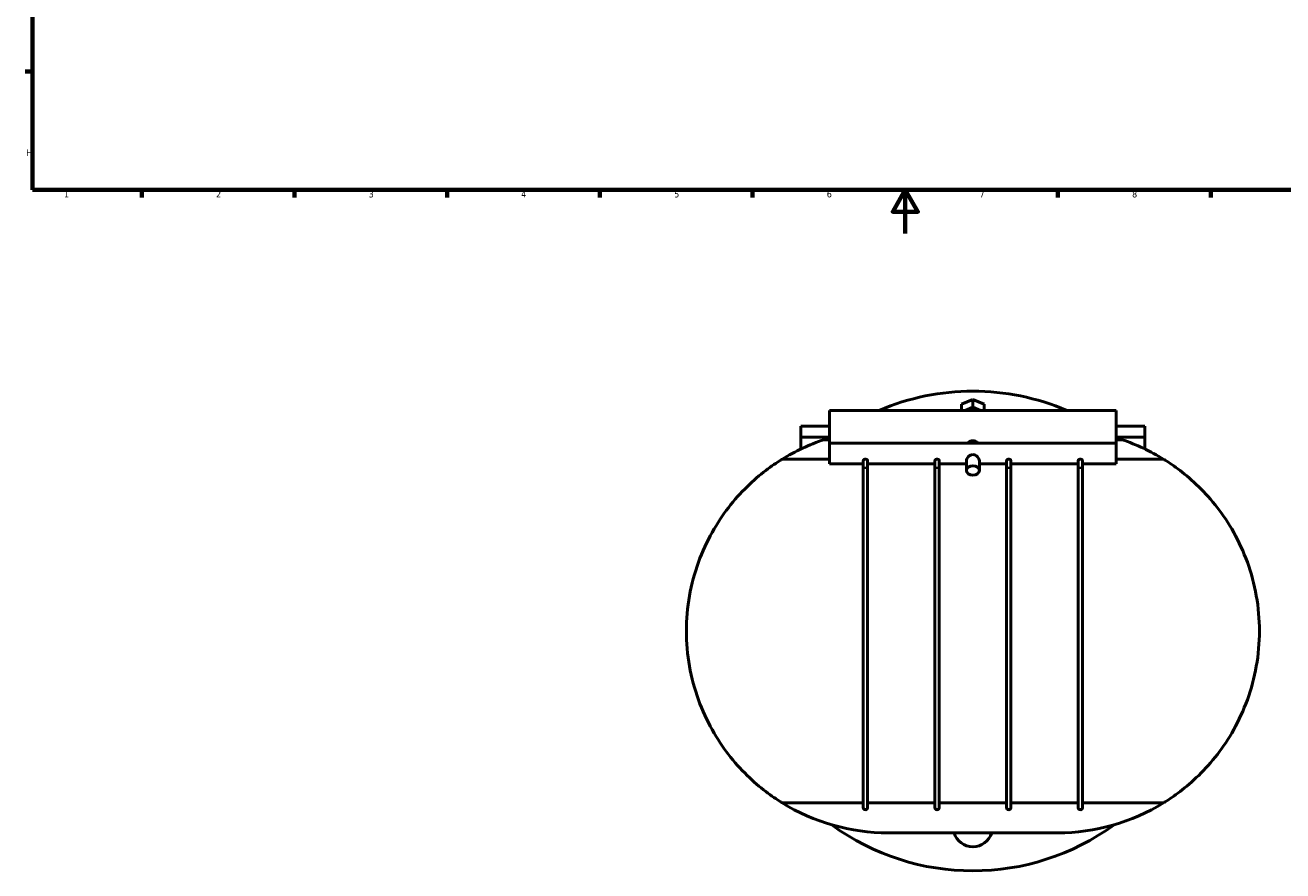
# Model space of a CAD drawing. Header units: millimetres. Extents: x -93 to 1001, y -292 to 1697.
# Tile 1 of 6: x 17 to 594, y -292 to 96. Entities that reach past the tile are written whole.
import ezdxf

# ---------------------------------------------------------------- set-up
doc = ezdxf.new("R2010")
doc.units = ezdxf.units.MM
for name, color, linetype, lineweight in [('Border (ANSI)', 7, 'Continuous', 70), ('Visible (ANSI)', 7, 'Continuous', 50), ('Visible Narrow (ANSI)', 7, 'Continuous', 35)]:
    doc.layers.add(name, color=color, linetype=linetype, lineweight=lineweight)
doc.styles.add('Note Text (ANSI)', font='tahoma.ttf')

# ---------------------------------------------------------------- blocks, each defined once
blk = doc.blocks.new('Borders Default Border')
at = {"layer": 'Border (ANSI)'}
for p, q in [((20, 74.25), (16.55, 74.25)), ((70.08, 20), (70.08, 16.55)), ((140.17, 20), (140.17, 16.55)), ((210.25, 20), (210.25, 16.55)), ((280.33, 20), (280.33, 16.55)), ((350.42, 20), (350.42, 16.55)), ((490.58, 20), (490.58, 16.55)), ((560.67, 20), (560.67, 16.55))]:
    blk.add_line(p, q, dxfattribs=at)
at = {"layer": 'Border (ANSI)', "flags": 128}
for points in [[(20, 20), (20, 574), (821, 574), (821, 20), (20, 20)], [(420.5, 0), (420.5, 20), (414.73, 10), (426.27, 10), (420.5, 20)]]:
    blk.add_lwpolyline(points, dxfattribs=at)
at = {"layer": 'Border (ANSI)', "char_height": 3.05, "attachment_point": 7, "style": 'Note Text (ANSI)'}
for s, insert in [('H', (16.97, 35.6)), ('1', (34.35, 16.55)), ('2', (104.2, 16.55)), ('3', (174.26, 16.49)), ('4', (244.23, 16.55)), ('5', (314.48, 16.49)), ('6', (384.49, 16.49)), ('7', (454.6, 16.55)), ('8', (524.63, 16.48))]:
    blk.add_mtext(s, dxfattribs=dict(at, insert=insert))

msp = doc.modelspace()

# ---------------------------------------------------------------- linework, layer by layer
at = {"layer": 'Visible (ANSI)'}
for p, q in [((446.34, -78.269), (451.536, -76.148)), ((446.34, -81.114), (446.34, -78.269)), ((451.536, -79.683), (448.031, -81.114)), ((451.536, -76.148), (456.732, -78.269)), ((451.536, -79.683), (451.536, -76.148)), ((455.041, -81.114), (451.536, -79.683)), ((456.732, -78.269), (456.732, -81.114)), ((385.786, -81.114), (385.786, -96.097)), ((385.786, -81.114), (517.286, -81.114)), ((517.286, -96.097), (517.286, -81.114)), ((385.786, -88.334), (372.636, -88.334)), ((372.636, -88.334), (372.636, -93.383)), ((530.436, -88.334), (517.286, -88.334)), ((530.436, -93.383), (530.436, -88.334)), ((385.786, -93.383), (372.636, -93.383)), ((372.636, -98.837), (372.636, -93.383)), ((385.786, -94.588), (383.11, -94.588)), ((385.786, -96.097), (385.786, -105.697)), ((385.786, -96.097), (517.286, -96.097)), ((530.436, -93.383), (517.286, -93.383)), ((519.962, -94.588), (517.286, -94.588)), ((517.286, -105.697), (517.286, -96.097)), ((530.436, -93.383), (530.436, -98.837)), ((385.786, -103.55), (364.002, -103.55)), ((539.07, -103.55), (517.286, -103.55)), ((385.786, -105.697), (401.223, -105.697)), ((401.223, -104.291), (401.223, -108.349)), ((401.223, -108.349), (401.223, -263.334)), ((403.223, -108.349), (403.223, -104.291)), ((403.223, -105.697), (434.098, -105.697)), ((403.223, -263.334), (403.223, -108.349)), ((434.098, -104.291), (434.098, -108.349)), ((434.098, -108.349), (434.098, -263.334)), ((436.098, -108.349), (436.098, -104.291)), ((436.098, -105.697), (448.536, -105.697)), ((436.098, -263.334), (436.098, -108.349)), ((448.536, -108.675), (448.536, -104.291)), ((454.536, -108.675), (454.536, -104.291)), ((454.536, -105.697), (466.973, -105.697)), ((466.973, -104.291), (466.973, -108.349)), ((466.973, -108.349), (466.973, -263.334)), ((468.973, -108.349), (468.973, -104.291)), ((468.973, -105.697), (499.848, -105.697)), ((468.973, -263.334), (468.973, -108.349)), ((499.848, -104.291), (499.848, -108.349)), ((499.848, -108.349), (499.848, -263.334)), ((501.848, -108.349), (501.848, -104.291)), ((501.848, -105.697), (517.286, -105.697)), ((501.848, -263.334), (501.848, -108.349)), ((364.002, -261.119), (401.223, -261.119)), ((403.223, -261.119), (434.098, -261.119)), ((436.098, -261.119), (466.973, -261.119)), ((468.973, -261.119), (499.848, -261.119)), ((501.848, -261.119), (539.07, -261.119)), ((490.464, -274.906), (412.608, -274.906))]:
    msp.add_line(p, q, dxfattribs=at)
for centre, radius, start, end in [((451.536, -182.334), 110, 66.952581, 113.047419), ((412.608, -182.334), 92.572, 108.581322, 121.672433), ((490.464, -182.334), 92.572, 58.327567, 71.418678), ((412.608, -182.334), 92.572, 238.327567, 270), ((402.223, -263.334), 1, 180, 0), ((435.098, -263.334), 1, 180, 0), ((467.973, -263.334), 1, 180, 0), ((490.464, -182.334), 92.572, 270, 301.672433), ((500.848, -263.334), 1, 180, 0), ((451.536, -182.334), 110, 233.901229, 306.098771), ((451.536, -272.334), 9, 196.604873, 343.395127)]:
    msp.add_arc(centre, radius, start, end, dxfattribs=at)
msp.add_ellipse((451.536, -108.675), major_axis=(3, 0), ratio=0.7071068, dxfattribs=at)
for points, knots in [([(449.148, -96.097), (449.231, -96.004), (449.321, -95.916), (449.68, -95.605), (450.015, -95.396), (450.753, -95.114), (451.156, -95.041), (451.536, -95.041), (451.915, -95.041), (452.318, -95.114), (453.057, -95.396), (453.392, -95.605), (453.751, -95.916), (453.841, -96.004), (453.924, -96.097)], [1.55330104, 1.55330104, 1.55330104, 1.55330104, 1.59363861, 1.59363861, 1.70749294, 1.70749294, 1.82134726, 1.82134726, 1.82134726, 1.93520159, 1.93520159, 2.04905591, 2.04905591, 2.08939349, 2.08939349, 2.08939349, 2.08939349]), ([(320.036, -182.334), (320.036, -176.977), (320.509, -171.534), (322.391, -160.894), (323.798, -155.698), (327.347, -145.902), (329.492, -141.291), (334.201, -132.886), (336.764, -129.091), (342.04, -122.257), (344.966, -119.002), (350.838, -113.262), (353.786, -110.774), (359.126, -106.7), (361.518, -105.11), (363.516, -103.851), (363.768, -103.694), (364.002, -103.55)], [13.2131755, 13.2131755, 13.2131755, 13.2131755, 14.8202768, 14.8202768, 16.427378, 16.427378, 18.0344792, 18.0344792, 19.6415805, 19.6415805, 21.3377731, 21.3377731, 23.0339657, 23.0339657, 24.7301584, 24.7301584, 24.9924546, 24.9924546, 24.9924546, 24.9924546]), ([(401.223, -104.291), (401.223, -104.2), (401.248, -104.108), (401.342, -103.927), (401.413, -103.841), (401.592, -103.69), (401.7, -103.626), (401.939, -103.537), (402.068, -103.512), (402.207, -103.509), (402.215, -103.509), (402.223, -103.509)], [0.6320769, 0.6320769, 0.6320769, 0.6320769, 0.67029266, 0.67029266, 0.70886865, 0.70886865, 0.74840364, 0.74840364, 0.7875939, 0.7875939, 0.7901029, 0.7901029, 0.7901029, 0.7901029]), ([(402.223, -103.509), (402.342, -103.509), (402.46, -103.527), (402.691, -103.6), (402.801, -103.657), (402.993, -103.799), (403.072, -103.884), (403.183, -104.066), (403.216, -104.162), (403.223, -104.267), (403.223, -104.279), (403.223, -104.291)], [0.15802599, 0.15802599, 0.15802599, 0.15802599, 0.19369378, 0.19369378, 0.23224759, 0.23224759, 0.27181258, 0.27181258, 0.31100092, 0.31100092, 0.31604767, 0.31604767, 0.31604767, 0.31604767]), ([(434.098, -104.291), (434.098, -104.2), (434.123, -104.108), (434.217, -103.927), (434.288, -103.841), (434.467, -103.69), (434.575, -103.626), (434.814, -103.537), (434.943, -103.512), (435.082, -103.509), (435.09, -103.509), (435.098, -103.509)], [0.6320769, 0.6320769, 0.6320769, 0.6320769, 0.67029266, 0.67029266, 0.70886865, 0.70886865, 0.74840364, 0.74840364, 0.7875939, 0.7875939, 0.7901029, 0.7901029, 0.7901029, 0.7901029]), ([(435.098, -103.509), (435.217, -103.509), (435.335, -103.527), (435.566, -103.6), (435.676, -103.657), (435.868, -103.799), (435.947, -103.884), (436.058, -104.066), (436.091, -104.162), (436.098, -104.267), (436.098, -104.279), (436.098, -104.291)], [0.15802599, 0.15802599, 0.15802599, 0.15802599, 0.19369378, 0.19369378, 0.23224759, 0.23224759, 0.27181258, 0.27181258, 0.31100092, 0.31100092, 0.31604767, 0.31604767, 0.31604767, 0.31604767]), ([(448.536, -104.291), (448.536, -104.016), (448.616, -103.692), (448.926, -103.041), (449.155, -102.715), (449.676, -102.165), (450.006, -101.902), (450.739, -101.53), (451.144, -101.425), (451.536, -101.425)], [1.40367284, 1.40367284, 1.40367284, 1.40367284, 1.52018155, 1.52018155, 1.63669026, 1.63669026, 1.75412702, 1.75412702, 1.87156378, 1.87156378, 1.87156378, 1.87156378]), ([(451.536, -101.425), (451.927, -101.425), (452.333, -101.53), (453.066, -101.902), (453.396, -102.165), (453.917, -102.715), (454.146, -103.041), (454.456, -103.692), (454.536, -104.016), (454.536, -104.291)], [0, 0, 0, 0, 0.11743676, 0.11743676, 0.23487353, 0.23487353, 0.35138224, 0.35138224, 0.46789095, 0.46789095, 0.46789095, 0.46789095]), ([(466.973, -104.291), (466.973, -104.2), (466.998, -104.108), (467.092, -103.927), (467.163, -103.841), (467.342, -103.69), (467.45, -103.626), (467.689, -103.537), (467.818, -103.512), (467.957, -103.509), (467.965, -103.509), (467.973, -103.509)], [0.6320769, 0.6320769, 0.6320769, 0.6320769, 0.67029266, 0.67029266, 0.70886865, 0.70886865, 0.74840364, 0.74840364, 0.7875939, 0.7875939, 0.7901029, 0.7901029, 0.7901029, 0.7901029]), ([(467.973, -103.509), (468.092, -103.509), (468.21, -103.527), (468.441, -103.6), (468.551, -103.657), (468.743, -103.799), (468.822, -103.884), (468.933, -104.066), (468.966, -104.162), (468.973, -104.267), (468.973, -104.279), (468.973, -104.291)], [0.15802599, 0.15802599, 0.15802599, 0.15802599, 0.19369378, 0.19369378, 0.23224759, 0.23224759, 0.27181258, 0.27181258, 0.31100092, 0.31100092, 0.31604767, 0.31604767, 0.31604767, 0.31604767]), ([(499.848, -104.291), (499.848, -104.2), (499.873, -104.108), (499.967, -103.927), (500.038, -103.841), (500.217, -103.69), (500.325, -103.626), (500.564, -103.537), (500.693, -103.512), (500.832, -103.509), (500.84, -103.509), (500.848, -103.509)], [0.6320769, 0.6320769, 0.6320769, 0.6320769, 0.67029266, 0.67029266, 0.70886865, 0.70886865, 0.74840364, 0.74840364, 0.7875939, 0.7875939, 0.7901029, 0.7901029, 0.7901029, 0.7901029]), ([(500.848, -103.509), (500.967, -103.509), (501.085, -103.527), (501.316, -103.6), (501.426, -103.657), (501.618, -103.799), (501.697, -103.884), (501.808, -104.066), (501.841, -104.162), (501.848, -104.267), (501.848, -104.279), (501.848, -104.291)], [0.15802599, 0.15802599, 0.15802599, 0.15802599, 0.19369378, 0.19369378, 0.23224759, 0.23224759, 0.27181258, 0.27181258, 0.31100092, 0.31100092, 0.31604767, 0.31604767, 0.31604767, 0.31604767]), ([(539.07, -103.55), (539.304, -103.694), (539.556, -103.851), (541.554, -105.11), (543.946, -106.7), (549.286, -110.774), (552.234, -113.262), (558.106, -119.002), (561.032, -122.257), (566.308, -129.091), (568.871, -132.886), (573.58, -141.291), (575.725, -145.902), (579.274, -155.698), (580.681, -160.894), (582.562, -171.534), (583.036, -176.977), (583.036, -182.334)], [27.8602475, 27.8602475, 27.8602475, 27.8602475, 28.1225437, 28.1225437, 29.8187363, 29.8187363, 31.514929, 31.514929, 33.2111216, 33.2111216, 34.8182229, 34.8182229, 36.4253241, 36.4253241, 38.0324253, 38.0324253, 39.6395266, 39.6395266, 39.6395266, 39.6395266]), ([(364.002, -261.119), (363.768, -260.974), (363.516, -260.818), (361.518, -259.558), (359.126, -257.968), (353.786, -253.894), (350.838, -251.406), (344.966, -245.666), (342.04, -242.412), (336.764, -235.578), (334.201, -231.782), (329.492, -223.377), (327.347, -218.766), (323.798, -208.971), (322.391, -203.774), (320.509, -193.135), (320.036, -187.691), (320.036, -182.334)], [1.4338965, 1.4338965, 1.4338965, 1.4338965, 1.6961926, 1.6961926, 3.3923853, 3.3923853, 5.0885779, 5.0885779, 6.7847706, 6.7847706, 8.3918718, 8.3918718, 9.9989731, 9.9989731, 11.6060743, 11.6060743, 13.2131755, 13.2131755, 13.2131755, 13.2131755]), ([(583.036, -182.334), (583.036, -187.691), (582.562, -193.135), (580.681, -203.774), (579.274, -208.971), (575.725, -218.766), (573.58, -223.377), (568.871, -231.782), (566.308, -235.578), (561.032, -242.412), (558.106, -245.666), (552.234, -251.406), (549.286, -253.894), (543.946, -257.968), (541.554, -259.558), (539.556, -260.818), (539.304, -260.974), (539.07, -261.119)], [39.6395266, 39.6395266, 39.6395266, 39.6395266, 41.2466278, 41.2466278, 42.853729, 42.853729, 44.4608303, 44.4608303, 46.0679315, 46.0679315, 47.7641241, 47.7641241, 49.4603168, 49.4603168, 51.1565094, 51.1565094, 51.4188056, 51.4188056, 51.4188056, 51.4188056])]:
    msp.add_open_spline(points, degree=3, knots=knots, dxfattribs=at)
at = {"layer": 'Visible Narrow (ANSI)'}
for centre, major_axis, start_param, end_param in [((402.223, -108.349), (1, 0), 0.1570796, 2.984513), ((435.098, -108.349), (1, 0), 0.1570796, 2.984513), ((467.973, -108.349), (-1, 0), 3.2986723, 6.1261057), ((500.848, -108.349), (-1, 0), 3.2986723, 6.1261057)]:
    msp.add_ellipse(centre, major_axis=major_axis, ratio=0.9133946, start_param=start_param, end_param=end_param, dxfattribs=at)

# ---------------------------------------------------------------- block references
msp.add_blockref('Borders Default Border', (0, 0))

doc.saveas('drawing.dxf')
